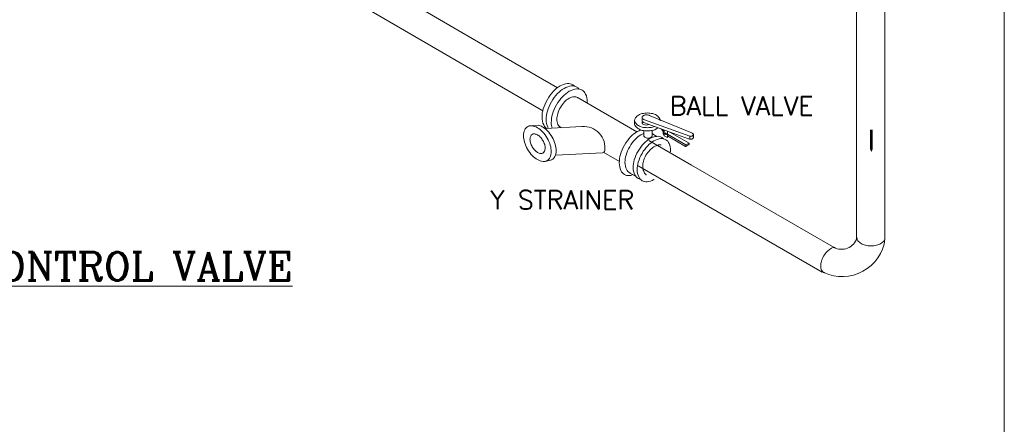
# Model space of a CAD drawing. Header units: millimetres. Extents: x 5491 to 7064, y -905 to 1700.
# Tile 4 of 18: x 5794 to 5904, y -763 to -717. Entities that reach past the tile are written whole.
import ezdxf

# ---------------------------------------------------------------- set-up
doc = ezdxf.new("R2010")
doc.units = ezdxf.units.MM
for name, color, linetype in [('ETA-AC-CHWS', 5, 'Continuous'), ('ETATITLE', 7, 'Continuous'), ('TIT', 33, 'Continuous')]:
    doc.layers.add(name, color=color, linetype=linetype)
for name, color, linetype, lineweight in [('HVAC TEXT', 7, 'Continuous', 18), ('POWER LOOP', 6, 'Continuous', 0), ('TEMP', 21, 'Continuous', 18)]:
    doc.layers.add(name, color=color, linetype=linetype, lineweight=lineweight)
doc.styles.add('ROMANC', font='romanc', dxfattribs={"height": 0.385174})
doc.styles.get("Standard").update_dxf_attribs({"font": 'arial.ttf'})

# ---------------------------------------------------------------- blocks, each defined once
blk = doc.blocks.new('A$C54963D65')
at = {"color": 0, "lineweight": 0}
blk.add_lwpolyline([(217.86, -535.91, 0, 1.78, 0), (217.86, -534.07, 0.297, 0.297, 0), (217.86, -533.43, 0.297, 0.297, 0)], format="xyseb", dxfattribs=at)
at = {"layer": 'ETA-AC-CHWS', "color": 0, "linetype": 'ByBlock', "lineweight": 0}
for p, q in [((216.18, -454.97), (216.18, -545.74)), ((219.37, -454.94), (219.37, -545.72)), ((134.61, -500.78), (173.04, -523.17)), ((132.96, -503.37), (180.98, -531.29)), ((173.04, -523.17), (182.62, -528.7)), ((192.87, -534.62), (197.68, -537.4)), ((191.68, -537.47), (196.2, -540.08)), ((197.68, -537.4), (213.67, -546.63)), ((196.2, -540.08), (212.34, -549.4))]:
    blk.add_line(p, q, dxfattribs=at)
for points in [[(216.25, -545.54, 0.005234), (216.25, -545.55, 0.156851), (216.35, -545.87, 0.106617), (216.71, -546.19, 0.072341), (217.19, -546.38, 0.058752), (217.82, -546.46, 0.058752), (218.45, -546.38, 0.072341), (218.93, -546.19, 0.106617), (219.29, -545.87, 0.089715), (219.38, -545.69)], [(213.68, -546.63, 0.092913), (213.29, -546.77, 0.072341), (212.88, -547.09, 0.058752), (212.5, -547.6)], [(212.5, -547.6, 0.058752), (212.25, -548.18, 0.072341), (212.18, -548.7, 0.106617), (212.28, -549.17, 0.156851), (212.5, -549.42, 0.043656), (212.59, -549.46)]]:
    blk.add_lwpolyline(points, format="xyb", dxfattribs=at)
for centre, radius, start, end in [((214.59, -545.06), 4.84, 244.91, 352.4321), ((214.52, -545.04), 1.8, 240.5662, 343.5812)]:
    blk.add_arc(centre, radius, start, end, dxfattribs=at)
at = {"layer": 'ETATITLE', "color": 0, "lineweight": 0}
for p, q in [((184.96, -529.85), (191.55, -533.65)), ((191.29, -532.37), (191.29, -532.82)), ((192.12, -532.04), (192.12, -532.38)), ((192.39, -532.3), (197.49, -534.15)), ((192.39, -532.64), (197.34, -534.44)), ((192.83, -531.77), (197.77, -533.82)), ((194.14, -532.37), (194.14, -532.42)), ((180.5, -532.91), (179.46, -532.99)), ((185.37, -533.07), (181.28, -533.29)), ((182.79, -533.03), (183.09, -533.21)), ((182.84, -533.05), (183.09, -533.19)), ((192.31, -533.52), (192.31, -534.12)), ((193.27, -533.5), (193.27, -534.08)), ((194.49, -533.62), (194.28, -533.33)), ((194.49, -533.41), (194.49, -533.88)), ((194.61, -533.45), (194.61, -534.09)), ((194.97, -533.58), (194.97, -534.3)), ((195.24, -533.68), (197.39, -534.92)), ((193.29, -533.88), (193.78, -534.16)), ((194.61, -534.09), (194.49, -533.88)), ((194.97, -534.3), (194.61, -534.09)), ((197.02, -535.11), (194.97, -533.93)), ((196.99, -535.29), (194.97, -534.12)), ((197.39, -534.92), (197.05, -535.11)), ((197.39, -534.92), (197.39, -535.06)), ((197.49, -534.15), (197.49, -534.49)), ((197.88, -533.96), (197.88, -534.33)), ((187.69, -536.01), (182.45, -536.29)), ((187.83, -535.96), (189.57, -536.97)), ((197.03, -535.29), (197.37, -535.09)), ((197.04, -535.12), (197.04, -535.26)), ((182.01, -536.78), (181.23, -536.97)), ((190.65, -538.2), (191.4, -538.63))]:
    blk.add_line(p, q, dxfattribs=at)
for points in [[(184.55, -528.53, 0.067761), (184.34, -528.37, 0.156851), (183.75, -528.24, 0.106617), (182.91, -528.51, 0.072341), (182.18, -529.09, 0.058752), (181.49, -530.02, 0.058752), (181.03, -531.08, 0.072341), (180.89, -532.01, 0.106617), (181.08, -532.87, 0.140009), (181.43, -533.29)], [(185.06, -528.85, 0.086487), (184.8, -528.64, 0.156851), (184.21, -528.51, 0.106617), (183.37, -528.78, 0.072341), (182.63, -529.36, 0.058752), (181.94, -530.29, 0.058752), (181.49, -531.35, 0.072341), (181.35, -532.28, 0.106617), (181.54, -533.14, 0.040438), (181.61, -533.28)], [(185.97, -530.39, 0.008796), (185.97, -530.28, 0.106617), (185.79, -529.42, 0.156851), (185.38, -528.97, 0.156851), (184.79, -528.84, 0.106617), (183.95, -529.11, 0.072341), (183.21, -529.69, 0.058752), (182.52, -530.62, 0.058752), (182.07, -531.68, 0.072341), (181.93, -532.61, 0.078321), (182.03, -533.25)], [(184.96, -529.85, 0.035474), (184.89, -529.8, 0.156851), (184.49, -529.71, 0.106617), (183.92, -529.89, 0.072341), (183.42, -530.28, 0.058752), (182.96, -530.91, 0.058752), (182.65, -531.62, 0.072341), (182.56, -532.25, 0.106617), (182.68, -532.83, 0.101754), (182.84, -533.05)], [(192.72, -531.54, 0.058752), (192.15, -531.61, 0.072341), (191.71, -531.78, 0.106617), (191.39, -532.08, 0.156851), (191.29, -532.37, 0.156851), (191.39, -532.65, 0.106617), (191.71, -532.95, 0.072341), (192.15, -533.12, 0.058752), (192.72, -533.19, 0.058752), (193.29, -533.12, 0.035756), (193.51, -533.05)], [(194.14, -532.31, 0.127855), (194.05, -532.08, 0.106617), (193.73, -531.78, 0.072341), (193.29, -531.61, 0.058752), (192.72, -531.54)], [(192.63, -531.74, 0.058752), (192.42, -531.77, 0.072341), (192.27, -531.83, 0.106617), (192.15, -531.94, 0.156851), (192.12, -532.04, 0.156851), (192.15, -532.14, 0.106617), (192.27, -532.25, 0.057931), (192.39, -532.3)], [(192.12, -532.38, 0.156851), (192.15, -532.49, 0.106617), (192.27, -532.59, 0.057931), (192.39, -532.64)], [(192.17, -532.51), (192.16, -532.51, 0.156851), (192.13, -532.61, 0.156851), (192.16, -532.72, 0.106617), (192.28, -532.82, 0.270802), (192.87, -532.82)], [(193, -531.84, 0.010268), (192.99, -531.83, 0.072341), (192.83, -531.77, 0.058752), (192.63, -531.74)], [(182.02, -534.24, 0.058752), (181.49, -533.53, 0.072341), (180.92, -533.08, 0.071574), (180.5, -532.91)], [(192.01, -533.45, 0.055861), (191.58, -533.63, 0.072341), (190.84, -534.21, 0.058752), (190.15, -535.14, 0.058752), (189.7, -536.2, 0.072341), (189.56, -537.13, 0.106617), (189.75, -537.99, 0.156851), (190.15, -538.44, 0.255403), (191.1, -538.46)], [(192.73, -533.56, -0.058752), (192.15, -533.49, -0.072341), (191.71, -533.31, -0.106617), (191.38, -533.01, -0.107353), (191.29, -532.82)], [(193.91, -533.2, -0.046854), (193.75, -533.31, -0.072341), (193.31, -533.49, -0.058752), (192.73, -533.56)], [(197.88, -533.96), (197.88, -533.96, 0.156851), (197.86, -533.89, 0.106617), (197.79, -533.83, 0.049819), (197.72, -533.8)], [(182, -536.78, 0.007088), (182.02, -536.77, 0.156851), (182.33, -536.43, 0.106617), (182.47, -535.77, 0.072341), (182.37, -535.05, 0.058752), (182.02, -534.24)], [(190.85, -538.32, -0.04025), (190.73, -538.26, -0.156851), (190.37, -537.86, -0.106617), (190.2, -537.1, -0.072341), (190.32, -536.27, -0.058752), (190.73, -535.33, -0.058752), (191.34, -534.51, -0.072341), (191.99, -533.99, -0.046414), (192.31, -533.85)], [(191.92, -538.98, -0.07116), (191.68, -538.88, -0.156851), (191.3, -538.47, -0.106617), (191.13, -537.67, -0.072341), (191.25, -536.8, -0.058752), (191.68, -535.82, -0.058752), (192.32, -534.96, -0.072341), (193.01, -534.41, -0.106617), (193.78, -534.16, -0.156851), (194.33, -534.28, -0.07116), (194.54, -534.44)], [(193.49, -538.99, -0.003694), (193.45, -539.01, -0.106617), (192.68, -539.26, -0.156851), (192.12, -539.14, -0.156851), (191.75, -538.72, -0.106617), (191.57, -537.92, -0.072341), (191.7, -537.06, -0.058752), (192.12, -536.07, -0.058752), (192.77, -535.21, -0.072341), (193.45, -534.67, -0.106617), (194.23, -534.42, -0.156851), (194.78, -534.54, -0.156851), (195.16, -534.96, -0.106617), (195.33, -535.76, -0.009833), (195.33, -535.88)], [(192.79, -534.36, -0.058752), (192.6, -534.33, -0.072341), (192.45, -534.27, -0.106617), (192.34, -534.17, -0.156851), (192.31, -534.08, -0.013982), (192.31, -534.07)], [(193.27, -534.08), (193.27, -534.08, -0.156851), (193.24, -534.17, -0.106617), (193.13, -534.27, -0.072341), (192.98, -534.33, -0.058752), (192.79, -534.36)], [(197.34, -534.44, 0.065119), (197.43, -534.47, 0.058752), (197.56, -534.49, 0.058752), (197.69, -534.47, 0.072341), (197.79, -534.43, 0.106617), (197.86, -534.37, 0.156851), (197.88, -534.3, 0), (197.88, -534.3)], [(197.49, -534.15, 0.029646), (197.56, -534.16, 0.058752), (197.69, -534.14, 0.072341), (197.79, -534.1, 0.106617), (197.86, -534.03, 0.156851), (197.88, -533.97, 0), (197.88, -533.97)], [(192.62, -538.48, -0.026655), (192.56, -538.45, -0.13122), (192.31, -538.08, -0.106617), (192.19, -537.54, -0.072341), (192.27, -536.96, -0.058752), (192.56, -536.29, -0.058752), (192.99, -535.71, -0.072341), (193.46, -535.34, -0.034912), (193.98, -535.13, -0.174614), (194.25, -535.13)]]:
    blk.add_lwpolyline(points, format="xyb", dxfattribs=at)
for points in [[(181.47, -534.35, 0.058752), (180.94, -533.64, 0.072341), (180.37, -533.19, 0.106617), (179.73, -532.98, 0.156851), (179.27, -533.08, 0.156851), (178.96, -533.42, 0.106617), (178.82, -534.08, 0.072341), (178.92, -534.8, 0.058752), (179.27, -535.61, 0.058752), (179.8, -536.32, 0.072341), (180.37, -536.77, 0.106617), (181.01, -536.98, 0.156851), (181.47, -536.88, 0.156851), (181.78, -536.53, 0.106617), (181.92, -535.87, 0.072341), (181.82, -535.16, 0.058752)], [(194.75, -533.9, 0.058752), (194.77, -533.93, 0.072341), (194.79, -533.95, 0.106617), (194.81, -533.95, 0.156851), (194.83, -533.95, 0.156851), (194.84, -533.94, 0.106617), (194.85, -533.91, 0.072341), (194.85, -533.88, 0.058752), (194.83, -533.85, 0.058752), (194.81, -533.82, 0.072341), (194.79, -533.81, 0.106617), (194.76, -533.8, 0.156851), (194.75, -533.8, 0.156851), (194.73, -533.82, 0.106617), (194.73, -533.84, 0.072341), (194.73, -533.87, 0.058752)], [(180.99, -534.64, 0.058752), (180.7, -534.25, 0.072341), (180.39, -534, 0.106617), (180.04, -533.89, 0.156851), (179.79, -533.94, 0.156851), (179.62, -534.13, 0.106617), (179.54, -534.49, 0.072341), (179.6, -534.88, 0.058752), (179.79, -535.33, 0.058752), (180.08, -535.72, 0.072341), (180.39, -535.97, 0.106617), (180.75, -536.08, 0.156851), (180.99, -536.03, 0.156851), (181.17, -535.84, 0.106617), (181.24, -535.48, 0.072341), (181.19, -535.08, 0.058752)]]:
    blk.add_lwpolyline(points, format="xyb", close=True, dxfattribs=at)
for centre, radius, start, end in [((185.6, -535.42), 2.36, 350.8898, 95.5937), ((187.67, -535.75), 0.262, 273.0117, 350.8898), ((197.01, -535.26), 0.0338, 240, 0), ((197.04, -535.08), 0.0338, 240, 300), ((197.35, -535.06), 0.0338, 300, 0)]:
    blk.add_arc(centre, radius, start, end, dxfattribs=at)
at = {"layer": 'TEMP'}
blk.add_lwpolyline([(25.77, -431.51), (232.78, -431.51), (232.78, -568.82), (25.77, -568.82)], close=True, dxfattribs=at)
at = {"layer": 'HVAC TEXT', "char_height": 2.1045, "width": 43.9902, "attachment_point": 1}
for s, insert in [('{\\Fromans|c0;BALL VALVE}', (195.21, -529.68)), ('{\\Fromans|c0;Y STRAINER}', (175.09, -540.24))]:
    blk.add_mtext(s, dxfattribs=dict(at, insert=insert))
at = {"layer": 'TIT', "color": 0, "lineweight": 0, "style": 'ROMANC'}
blk.add_text('%%UWITH 2 WAY PRESSURE INDEPENDENT CONTROL VALVE', height=3.1898, dxfattribs=at).set_placement((29.18, -550.33))

msp = doc.modelspace()

# ---------------------------------------------------------------- block references
at = {"layer": 'POWER LOOP'}
msp.add_blockref('A$C54963D65', (5671.67, -196.23), dxfattribs=at)

doc.saveas('drawing.dxf')
